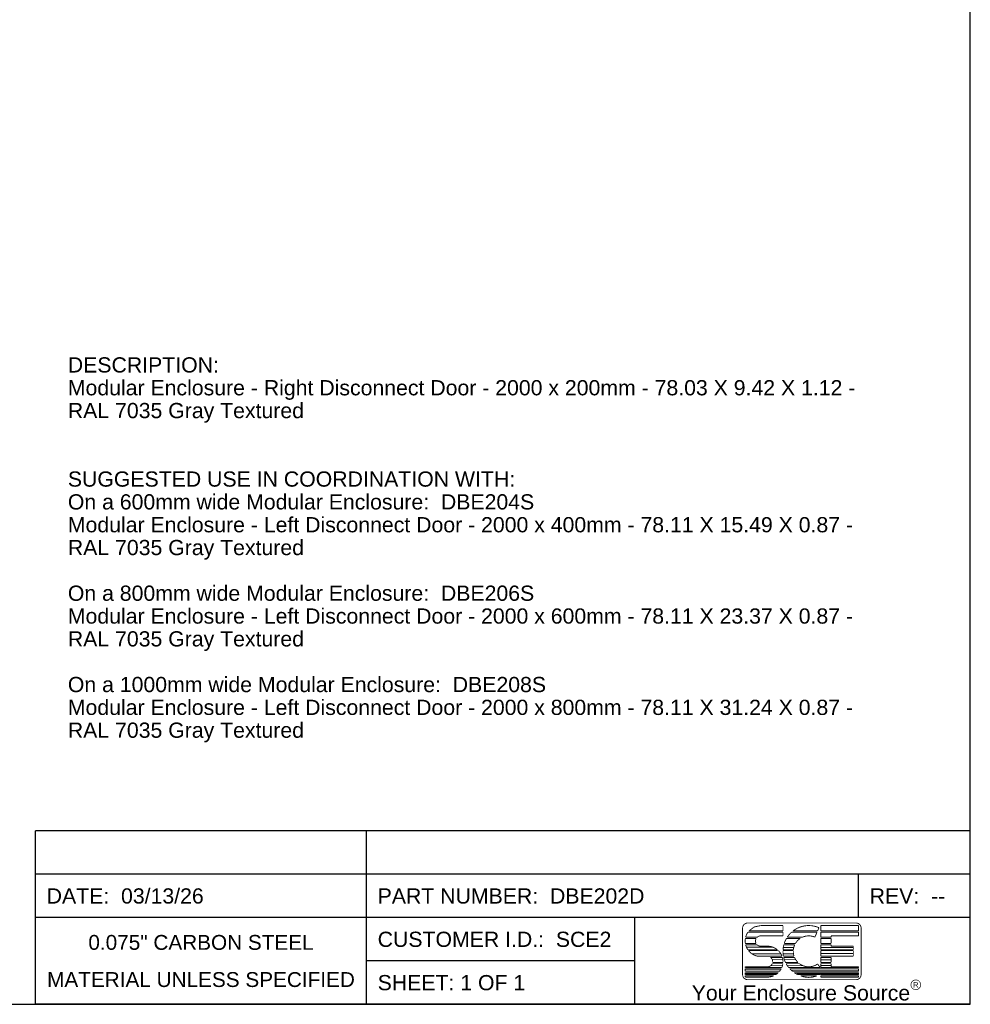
# Model space of a CAD drawing. Header units: inches. Extents: x 0 to 170, y 0 to 110.
# Tile 5 of 6: x 117 to 170, y 0 to 55. Entities that reach past the tile are written whole.
import ezdxf

# ---------------------------------------------------------------- set-up
doc = ezdxf.new("R2010")
doc.units = ezdxf.units.IN
doc.header["$LTSCALE"] = 9.35
doc.header["$MEASUREMENT"] = 0
doc.layers.get('0').update_dxf_attribs({"linetype": 'CONTINUOUS'})
doc.styles.get("Standard").update_dxf_attribs({"font": 'arial.ttf'})
doc.styles.add('TEXTSTYLE_2', font='arial.ttf')

msp = doc.modelspace()

# ---------------------------------------------------------------- linework, layer by layer
at = {"color": 7, "linetype": 'Continuous'}
for p, q in [((170, 0), (170, 110)), ((0, 0), (170, 0))]:
    msp.add_line(p, q, dxfattribs=at)
at = {"color": 2, "linetype": 'Continuous'}
for p, q in [((170, 9.684), (117.75, 9.684)), ((117.75, 0), (117.75, 9.684)), ((136.25, 0), (136.25, 9.684)), ((170, 0), (170, 9.684)), ((170, 7.262), (117.75, 7.262)), ((163.75, 4.842), (163.75, 7.262)), ((170, 4.842), (117.75, 4.842)), ((151.25, 0), (151.25, 4.842)), ((151.25, 2.42), (136.25, 2.42)), ((170, 0), (117.75, 0))]:
    msp.add_line(p, q, dxfattribs=at)
at = {"color": 2, "linetype": 'Continuous', "const_width": 0.05}
for points in [[(157.56, 4.543, 0.414214), (157.272, 4.255)], [(161.541, 4.281, 0.272068), (160.093, 4.102)], [(163.896, 4.255, 0.415492), (163.608, 4.543)], [(157.572, 4.031, 0.090232), (157.443, 3.75)], [(160.007, 4.031, 0.064617), (159.765, 3.75)], [(157.428, 3.678, 0.081879), (157.427, 3.397)], [(157.442, 3.326, 0.089982), (157.569, 3.045)], [(158.03, 3.678, 0.260579), (158.028, 3.397)], [(158.083, 3.326, 0.191374), (158.28, 3.247)], [(158.28, 3.823, 0.185008), (158.088, 3.75)], [(159.576, 3.326, 0.049539), (159.531, 3.045)], [(159.721, 3.678, 0.053498), (159.597, 3.397)], [(160.186, 3.326, 0.084961), (160.109, 3.045)], [(160.49, 3.678, 0.113329), (160.224, 3.397)], [(161.312, 3.752, 0.209114), (160.62, 3.75)], [(157.607, 2.994, 0.170113), (158.092, 2.692)], [(159.221, 3.045, 0.176612), (158.665, 3.247)], [(159.472, 2.692, 0.105227), (159.276, 2.994)], [(159.529, 2.994, 0.05272), (159.554, 2.692)], [(160.106, 2.994, 0.088858), (160.147, 2.692)], [(158.665, 2.095, 0.298217), (158.929, 2.268)], [(158.95, 2.34, 0.287832), (158.828, 2.621)], [(159.464, 2.054, 0.064466), (159.521, 2.268)], [(159.528, 2.34, 0.082419), (159.496, 2.621)], [(159.569, 2.621, 0.051924), (159.669, 2.34)], [(159.706, 2.268, 0.044869), (159.849, 2.054)], [(160.174, 2.621, 0.099618), (160.367, 2.34)], [(160.451, 2.268, 0.32483), (161.466, 2.253)], [(157.272, 1.663, 0.414214), (157.56, 1.375)], [(159.141, 1.662, 0.048835), (159.272, 1.768)], [(159.336, 1.84, 0.049588), (159.43, 1.983)], [(159.911, 1.983, 0.03633), (160.064, 1.84)], [(160.16, 1.768, 0.036892), (160.344, 1.662)], [(161.594, 1.662, 0.009234), (161.642, 1.686)], [(163.608, 1.375, 0.414214), (163.896, 1.663)], [(158.665, 1.519, 0.102726), (159.009, 1.591)], [(160.521, 1.591, 0.196308), (161.417, 1.591)]]:
    msp.add_lwpolyline(points, format="xyb", dxfattribs=at)
for points in [[(157.56, 4.543), (163.609, 4.543)], [(158.271, 4.396), (157.92, 4.32)], [(157.922, 4.32), (158.271, 4.396)], [(158.28, 4.399), (159.529, 4.399)], [(159.529, 4.399), (159.529, 4.102)], [(161.642, 4.399), (163.752, 4.399)], [(161.642, 4.102), (161.642, 4.399)], [(163.752, 4.399), (163.752, 4.102)], [(157.272, 1.663), (157.272, 4.255)], [(157.572, 4.031), (159.529, 4.031)], [(159.529, 4.102), (157.628, 4.102)], [(157.92, 4.32), (157.63, 4.102)], [(157.63, 4.102), (157.922, 4.32)], [(159.529, 4.031), (159.529, 3.823)], [(160.007, 4.031), (161.433, 4.031)], [(161.464, 4.102), (160.093, 4.102)], [(161.312, 3.752), (161.433, 4.031)], [(161.464, 4.102), (161.541, 4.281)], [(163.752, 4.102), (161.642, 4.102)], [(161.642, 4.031), (163.752, 4.031)], [(161.642, 3.75), (161.642, 4.031)], [(163.752, 4.031), (163.752, 3.823)], [(163.896, 4.257), (163.896, 1.663)], [(158.028, 3.397), (157.427, 3.397)], [(157.428, 3.678), (158.03, 3.678)], [(157.442, 3.326), (158.083, 3.326)], [(158.088, 3.75), (157.443, 3.75)], [(159.529, 3.823), (158.28, 3.823)], [(159.576, 3.326), (160.186, 3.326)], [(160.224, 3.397), (159.597, 3.397)], [(159.721, 3.678), (160.49, 3.678)], [(160.62, 3.75), (159.765, 3.75)], [(162.218, 3.75), (161.642, 3.75)], [(161.642, 3.678), (162.218, 3.678)], [(161.642, 3.397), (161.642, 3.678)], [(162.218, 3.397), (161.642, 3.397)], [(161.642, 3.326), (162.218, 3.326)], [(161.642, 3.045), (161.642, 3.326)], [(163.752, 3.823), (162.218, 3.823)], [(162.218, 3.823), (162.218, 3.75)], [(162.218, 3.678), (162.218, 3.397)], [(162.218, 3.326), (162.218, 3.247)], [(157.482, 3.19), (158.955, 3.19)], [(159.221, 3.045), (157.569, 3.045)], [(157.607, 2.994), (159.276, 2.994)], [(157.81, 2.822), (159.404, 2.822)], [(158.28, 3.247), (158.666, 3.248)], [(159.529, 2.994), (160.106, 2.994)], [(160.109, 3.045), (159.531, 3.045)], [(159.537, 3.171), (160.126, 3.171)], [(159.537, 2.824), (160.117, 2.824)], [(161.642, 3.171), (163.462, 3.171)], [(163.464, 3.045), (161.642, 3.045)], [(161.642, 2.994), (163.464, 2.994)], [(161.642, 2.692), (161.642, 2.994)], [(161.642, 2.842), (163.462, 2.842)], [(162.218, 3.247), (163.464, 3.247)], [(163.464, 3.247), (163.464, 3.045)], [(163.464, 2.994), (163.464, 2.692)], [(159.472, 2.692), (158.092, 2.692)], [(158.828, 2.621), (159.496, 2.621)], [(159.516, 2.494), (158.923, 2.494)], [(158.929, 2.268), (159.521, 2.268)], [(158.95, 2.34), (159.528, 2.34)], [(160.147, 2.692), (159.554, 2.692)], [(159.569, 2.621), (160.174, 2.621)], [(159.606, 2.495), (160.247, 2.495)], [(159.669, 2.34), (160.367, 2.34)], [(159.706, 2.268), (160.451, 2.268)], [(161.466, 2.253), (161.606, 2.054)], [(163.464, 2.692), (161.642, 2.692)], [(161.642, 2.621), (162.218, 2.621)], [(161.642, 2.34), (161.642, 2.621)], [(161.642, 2.478), (162.214, 2.478)], [(161.642, 2.34), (162.218, 2.34)], [(161.642, 2.268), (162.218, 2.268)], [(161.642, 2.054), (161.642, 2.268)], [(162.218, 2.621), (162.218, 2.34)], [(162.218, 2.268), (162.218, 2.095)], [(157.416, 2.095), (158.665, 2.095)], [(157.416, 2.054), (157.416, 2.095)], [(159.464, 2.054), (157.416, 2.054)], [(157.416, 1.983), (159.43, 1.983)], [(157.416, 1.84), (157.416, 1.983)], [(157.416, 1.84), (159.336, 1.84)], [(157.416, 1.768), (159.272, 1.768)], [(157.416, 1.662), (157.416, 1.768)], [(159.141, 1.662), (157.416, 1.662)], [(157.418, 1.917), (159.396, 1.917)], [(157.418, 1.717), (159.219, 1.717)], [(159.5, 2.157), (158.843, 2.157)], [(159.77, 2.158), (160.637, 2.158)], [(161.606, 2.054), (159.849, 2.054)], [(159.911, 1.983), (163.752, 1.983)], [(160.013, 1.898), (163.73, 1.898)], [(160.064, 1.84), (163.752, 1.84)], [(160.16, 1.768), (163.752, 1.768)], [(160.29, 1.716), (163.756, 1.716)], [(161.594, 1.662), (160.344, 1.662)], [(161.642, 2.166), (162.223, 2.166)], [(163.752, 2.054), (161.642, 2.054)], [(161.642, 1.662), (161.642, 1.686)], [(163.752, 1.662), (161.642, 1.662)], [(162.218, 2.095), (163.752, 2.095)], [(163.752, 2.095), (163.752, 2.054)], [(163.752, 1.983), (163.752, 1.84)], [(163.752, 1.768), (163.752, 1.662)], [(157.416, 1.591), (159.009, 1.591)], [(157.416, 1.519), (157.416, 1.591)], [(157.416, 1.519), (158.665, 1.519)], [(163.608, 1.375), (157.56, 1.375)], [(160.521, 1.591), (161.417, 1.591)], [(161.642, 1.591), (163.752, 1.591)], [(161.642, 1.519), (161.642, 1.591)], [(163.752, 1.519), (161.642, 1.519)], [(163.752, 1.591), (163.752, 1.519)]]:
    msp.add_lwpolyline(points, dxfattribs=at)
at = {"color": 2, "linetype": 'Continuous', "const_width": 0.035}
msp.add_lwpolyline([(166.679, 1.09, 1), (167.223, 1.09, 1)], format="xyb", close=True, dxfattribs=at)

# ---------------------------------------------------------------- texts
at = {"color": 2, "linetype": 'Continuous'}
for s, insert, char_height, width, attachment_point, line_spacing_factor in [('DESCRIPTION:\\PModular Enclosure - Right Disconnect Door - 2000 x 200mm - 78.03 X 9.42 X 1.12 - \\PRAL 7035 Gray Textured\\P \\P \\PSUGGESTED USE IN COORDINATION WITH:\\POn a 600mm wide Modular Enclosure:  DBE204S\\PModular Enclosure - Left Disconnect Door - 2000 x 400mm - 78.11 X 15.49 X 0.87 - \\PRAL 7035 Gray Textured\\P \\POn a 800mm wide Modular Enclosure:  DBE206S\\PModular Enclosure - Left Disconnect Door - 2000 x 600mm - 78.11 X 23.37 X 0.87 - \\PRAL 7035 Gray Textured\\P \\POn a 1000mm wide Modular Enclosure:  DBE208S\\PModular Enclosure - Left Disconnect Door - 2000 x 800mm - 78.11 X 31.24 X 0.87 - \\PRAL 7035 Gray Textured', (119.558, 36.142), 0.85, 44.29796, 1, 0.9), ('DATE:  03/13/26', (118.375, 6.477), 0.85, 8.76543, 1, 0.9), ('PART NUMBER:  DBE202D', (136.875, 6.477), 0.85, 14.8829, 1, 0.9), ('REV:  --', (164.375, 6.477), 0.85, 4.21208, 1, 0.9), ('0.075" CARBON STEEL\\PMATERIAL UNLESS SPECIFIED', (127, 3.873), 0.83, 17.16465, 2, 1.5), ('CUSTOMER I.D.:  SCE2', (136.875, 4.056), 0.85, 13.03439, 1, 0.9), ('SHEET: 1 OF 1', (136.875, 1.635), 0.85, 8.23141, 1, 0.9)]:
    msp.add_mtext(s, dxfattribs=dict(at, insert=insert, char_height=char_height, width=width, attachment_point=attachment_point, line_spacing_factor=line_spacing_factor))
at = {"color": 2, "linetype": 'Continuous', "attachment_point": 2, "line_spacing_factor": 0.9, "style": 'TEXTSTYLE_2'}
for s, insert, char_height, width in [('Your Enclosure Source', (160.534, 1.064), 0.85, 12.20019), ('R', (166.955, 1.237), 0.3, 0.30223)]:
    msp.add_mtext(s, dxfattribs=dict(at, insert=insert, char_height=char_height, width=width))

doc.saveas('drawing.dxf')
